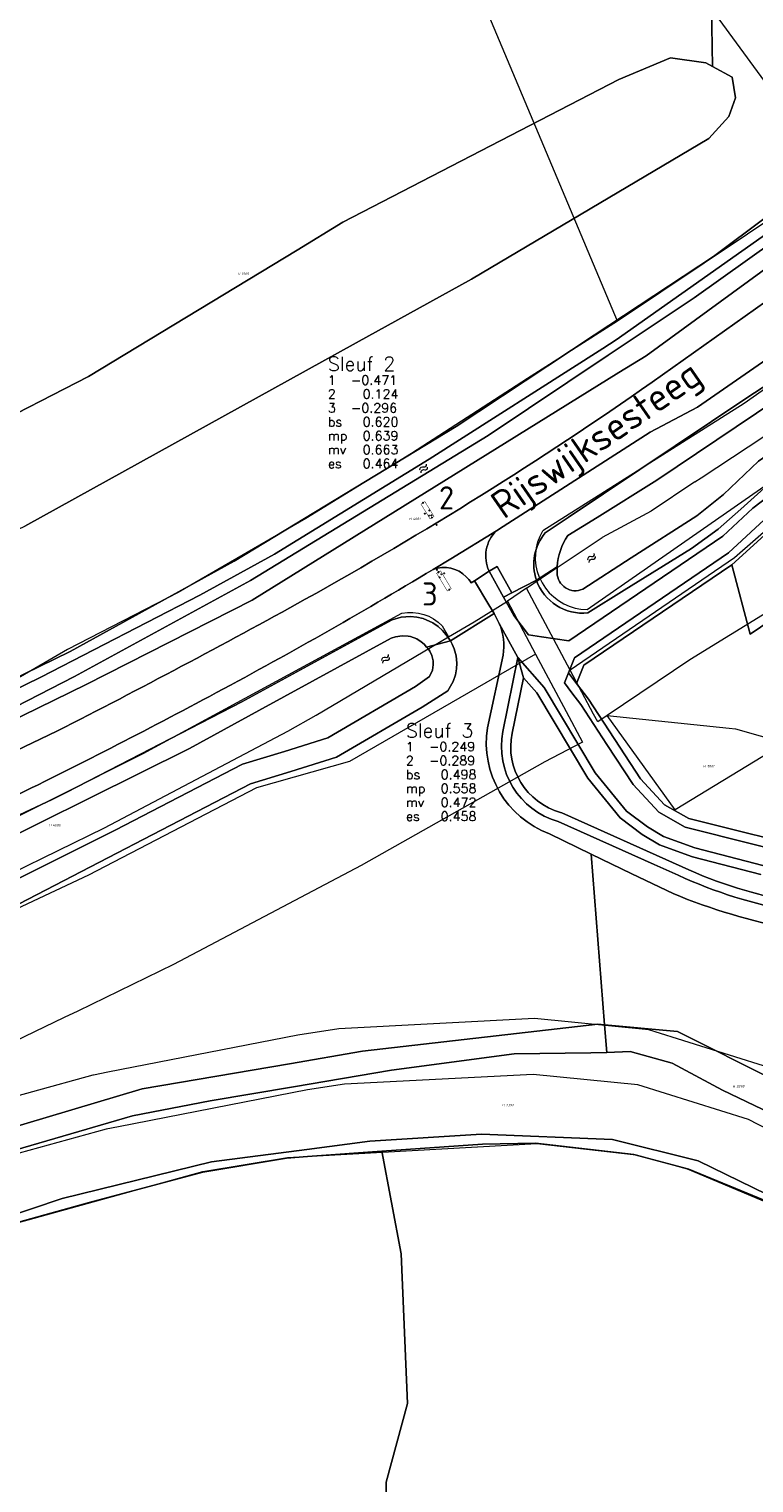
# Model space of a CAD drawing. Header units: metres. Extents: x 104777 to 177370, y 409697 to 438337.
# Tile 57 of 133: x 129546 to 129624, y 423027 to 423184. Entities that reach past the tile are written whole.
import ezdxf
from ezdxf.enums import TextEntityAlignment as Align
from ezdxf.lldxf.tags import DXFTag

# ---------------------------------------------------------------- set-up
doc = ezdxf.new("R2010")
doc.units = ezdxf.units.M
doc.layers.add('00_ 06-gps', color=7, linetype='Continuous')
doc.layers.add('00_PROEFSLEUVEN', color=1, linetype='Continuous')
for name, color, linetype, lineweight in [('B-WE-GR-BEPLANTING_CULTUUR_BOSPLANTSOEN-GV', 90, 'Continuous', 18), ('B-WE-GR-BOS_LOOF-GV', 40, 'Continuous', 13), ('B-WE-GR-GRAS-GV', 60, 'Continuous', 13), ('B-WE-GR-HOUTOPSTAND_LOOF-GV', 40, 'Continuous', 13), ('B-WE-GR-HOUTWAL-GV', 40, 'Continuous', 13), ('B-WE-KG-GRENS_PERCEEL-G', 150, 'KG-PERCEEL-SO', 18), ('B-WE-KG-GRENS_PERCEEL-S', 150, 'Continuous', 25), ('B-WE-OG-BEBOUWING_STRAATNAAM-T18', 10, 'Continuous', 18), ('B-WE-OG-TERREIN_BEGROEID-GV', 7, 'Continuous', 18), ('B-WE-OG-TERREIN_OEVER-GV', 7, 'Continuous', 18), ('B-WE-OG-WATER-S-20', 130, 'Continuous', 18), ('B-WE-OG-WATER_SLOOT-GV', 120, 'Continuous', 18), ('B-WE-OG-WEG-GV', 7, 'Continuous', 18), ('B-WE-VH-GESLOTENVERHARDING_ASFALT-GV', 10, 'Continuous', 18), ('B-WE-VH-HALFVERHARDING_GRAVEL-GV', 130, 'Continuous', 18), ('B-WE-VH-OPENVERHARDING_BETONSTRAATSTEEN-GV', 90, 'Continuous', 18)]:
    doc.layers.add(name, color=color, linetype=linetype, lineweight=lineweight)
doc.styles.add('NLCS-ISO', font='NLCS-ISO.ttf')
doc.styles.add('NLCS-ISO-M20-T18', font='NLCS-ISO.ttf', dxfattribs={"height": 0.036})
doc.styles.get("Standard").update_dxf_attribs({"font": 'Romans.shx'})
tags = doc.linetypes.add('KG-PERCEEL-SO', pattern='A,5.5,-2,["P",Standard,S=1.8,R=0,X=-0.5,Y=-0.9],-2,5.5,-2,[5,NLCS.SHX,S=0.75,R=0,X=0,Y=0],-2', length=19).pattern_tags.tags
tags[6] = DXFTag(74, 10)

# ---------------------------------------------------------------- blocks, each defined once
blk = doc.blocks.new('SKG-PERCEELNUMMER-SO')
at = {"style": 'NLCS-ISO', "oblique": 10, "flags": 1}
for tag, p in [('GEMEENTECODE', (0, 2.6)), ('PERCEELGROOTTE', (0, -2.4))]:
    blk.add_attdef(tag, text='', height=1.8, dxfattribs=at).set_placement(p, align=Align.MIDDLE_CENTER)
at = {"style": 'NLCS-ISO', "oblique": 10}
blk.add_attdef('SECTIE', text='', height=1.8, dxfattribs=at).set_placement((-0.5, 0), align=Align.MIDDLE_RIGHT)
blk.add_attdef('PERCEELNUMMER', text='', height=1.8, dxfattribs=at).set_placement((0.5, 0), align=Align.MIDDLE_LEFT)
blk = doc.blocks.new('*U181')
at = {"ltscale": 20, "const_width": 0.05}
blk.add_lwpolyline([(0.12, 0.22), (-0.12, -0.22), (1.52, -1.12), (1.76, -0.68)], close=True, dxfattribs=at)
at = {"color": 1, "const_width": 0.025, "flags": 128}
blk.add_lwpolyline([(0.12, 0.22), (-0.12, -0.22)], dxfattribs=at)
blk = doc.blocks.new('Point')
for p, q in [((-0.02, 0.02), (0.02, -0.02)), ((-0.02, -0.02), (0.02, 0.02))]:
    blk.add_line(p, q)
at = {"color": 1}
blk.add_circle((0, 0), 0.03, dxfattribs=at)
for tag, p in [('ELEVATION', (0, 2)), ('DESCRIPTION', (0, 0)), ('POINT_NUMBER', (0, -2))]:
    blk.add_attdef(tag, p, '', height=1)
blk = doc.blocks.new('*U182')
at = {"ltscale": 20, "const_width": 0.05}
blk.add_lwpolyline([(0.12, 0.22), (-0.12, -0.22), (1.83, -1.28), (2.07, -0.85)], close=True, dxfattribs=at)
at = {"color": 1, "const_width": 0.025, "flags": 128}
blk.add_lwpolyline([(0.12, 0.22), (-0.12, -0.22)], dxfattribs=at)
blk = doc.blocks.new('SOG-WATER-SO')
at = {"flags": 128}
for points in [[(-2.51, 0.56), (-2.43, 0.7, -0.538831), (-0.42, 0.73, 0.605168), (1.26, 0.93, -4.035705)], [(-2.88, -0.71), (-2.79, -0.57, -0.538831), (-0.79, -0.54, 0.605168), (0.89, -0.34, -4.035705)]]:
    blk.add_lwpolyline(points, format="xyb", dxfattribs=at)

msp = doc.modelspace()

# ---------------------------------------------------------------- linework, layer by layer
at = {"ltscale": 20}
msp.add_point((129589.075, 423131.449), dxfattribs=at)
at = {"layer": 'B-WE-GR-BEPLANTING_CULTUUR_BOSPLANTSOEN-GV', "ltscale": 20, "flags": 128}
for points in [[(129642.919, 423131.871), (129623.427, 423118.657), (129621.434, 423126.143), (129605.512, 423115.294), (129604.714, 423113.326), (129605.982, 423111.643), (129611.597, 423103.069), (129614.207, 423100.269), (129616.808, 423098.776), (129631.207, 423095.178)], [(129625.767, 423130.041), (129621.434, 423126.143), (129623.427, 423118.657), (129642.919, 423131.871)]]:
    msp.add_lwpolyline(points, dxfattribs=at)
at = {"layer": 'B-WE-GR-BOS_LOOF-GV', "ltscale": 20, "flags": 128}
for points in [[(129596.383, 423119.809), (129595.825, 423120.866), (129591.105, 423117.925)], [(129591.105, 423117.925), (129591.305, 423117.562), (129591.517, 423117.066), (129591.719, 423116.324), (129591.801, 423115.543), (129591.773, 423114.913), (129591.658, 423114.275), (129591.419, 423113.565), (129590.826, 423112.545), (129588.057, 423110.772), (129578.829, 423105.386), (129573.914, 423103.839), (129569.571, 423102.527), (129543.656, 423089.086), (129485.552, 423061.626), (129462.103, 423050.863), (129438.966, 423040.243)], [(129595.093, 423108.562), (129596.786, 423116.382)], [(129440.337, 423014.362), (129455.112, 423024.369), (129465.466, 423030.56), (129467.918, 423031.346), (129472.299, 423031.702), (129477.726, 423034.387), (129481.421, 423036.384), (129484.57, 423038.251), (129489.212, 423039.828), (129499.461, 423045.201), (129516.837, 423055.29), (129535.092, 423062.846), (129557.879, 423069.642), (129573.758, 423072.354), (129581.643, 423073.701), (129607.009, 423076.632), (129607.729, 423076.564), (129606.286, 423094.951), (129601.781, 423097.123)], [(129615.133, 423090.684), (129610.666, 423092.838), (129606.286, 423094.951), (129607.729, 423076.564), (129615.577, 423075.824), (129636.646, 423065.282), (129661.494, 423049.953), (129667.796, 423045.236), (129682.276, 423033.323), (129695.173, 423017.764), (129698.188, 423015.041), (129699.918, 423009.825), (129701.035, 422997.987), (129702.128, 422984.178), (129701.678, 422976.3), (129703.951, 422976.352), (129706.875, 422976.419), (129711.737, 422978.512), (129719.726, 422987.557), (129722.138, 423001.588), (129723.261, 423009.794), (129725.726, 423015.586), (129730.649, 423016.582)], [(129675.269, 423022.413), (129652.085, 423041.633), (129649.212, 423043.941), (129624.951, 423057.649), (129616.815, 423060.975), (129610.88, 423062.558), (129600.297, 423063.793), (129594.588, 423063.676), (129583.718, 423062.927), (129585.799, 423051.851), (129586.484, 423035.721), (129584.17, 423027.255), (129584.148, 423025.032)]]:
    msp.add_lwpolyline(points, dxfattribs=at)
at = {"layer": 'B-WE-GR-BOS_LOOF-GV', "ltscale": 20}
for points in [[(129596.786, 423116.382, 0.1377541), (129596.383, 423119.809)], [(129601.781, 423097.123, -0.3540177), (129595.093, 423108.562)], [(129627.887, 423086.885, -0.0514768), (129615.133, 423090.684)]]:
    msp.add_lwpolyline(points, format="xyb", dxfattribs=at)
at = {"layer": 'B-WE-GR-GRAS-GV', "ltscale": 20, "flags": 128}
for points in [[(129785.52, 423245.211), (129783.65, 423247.688), (129782.377, 423249.223), (129781.548, 423249.42), (129780.411, 423249.357), (129779.059, 423249.107), (129775.801, 423246.34), (129772.686, 423244.295), (129772.085, 423243.848), (129754.805, 423231.001), (129748.146, 423224.754), (129745.953, 423222.727), (129650.022, 423152.035), (129626.387, 423135.699), (129622.419, 423132.118), (129619.99, 423129.977), (129617.091, 423127.901), (129609.84, 423123.38), (129605.938, 423120.947)], [(129597.734, 423123.093), (129596.847, 423122.63), (129597.945, 423120.649), (129599.515, 423118.565), (129600.925, 423118.355), (129603.862, 423117.918), (129620.463, 423129.231), (129623.727, 423132.248), (129631.374, 423138.04), (129672.217, 423166.811), (129701.196, 423188.224), (129739.331, 423216.319), (129747.886, 423222.736)], [(129477.14, 423112.564), (129497.54, 423121.045), (129528.864, 423134.493), (129552.101, 423146.423), (129574.578, 423160.044), (129579.528, 423163.044), (129609.26, 423178.428), (129614.835, 423180.782), (129618.661, 423180.233), (129619.362, 423179.847), (129619.167, 423190.66), (129617.989, 423207.539), (129609.37, 423210.625), (129582.856, 423217.278)], [(129600.386, 423124.477), (129597.734, 423123.093)]]:
    msp.add_lwpolyline(points, dxfattribs=at)
at = {"layer": 'B-WE-GR-GRAS-GV', "ltscale": 20}
msp.add_lwpolyline([(129605.938, 423120.947, -0.3498173), (129600.386, 423124.477)], format="xyb", dxfattribs=at)
at = {"layer": 'B-WE-GR-HOUTOPSTAND_LOOF-GV', "ltscale": 20, "flags": 128}
msp.add_lwpolyline([(129584.148, 423025.032), (129584.17, 423027.255), (129586.484, 423035.721), (129585.799, 423051.851), (129583.718, 423062.927), (129575.689, 423062.353), (129573.434, 423062.192), (129564.434, 423060.684), (129552.184, 423057.397), (129541.046, 423054.298), (129519.838, 423044.456), (129516.092, 423042.287), (129495.208, 423032.147), (129467.458, 423018.118)], dxfattribs=at)
at = {"layer": 'B-WE-GR-HOUTWAL-GV', "ltscale": 20, "flags": 128}
for points in [[(129563.204, 423271.084), (129578.749, 423221.402), (129581.191, 423222.477), (129583.292, 423221.781), (129584.047, 423220.717), (129583.933, 423219.184), (129582.856, 423217.278), (129609.37, 423210.625), (129617.989, 423207.539), (129619.167, 423190.66), (129619.362, 423179.847), (129621.467, 423178.687), (129621.845, 423176.464), (129621.115, 423174.455), (129618.969, 423172.06), (129593.374, 423156.93), (129580.963, 423150.056), (129545.254, 423130.279)], [(129518.867, 423101.511), (129550.12, 423116.78), (129567.8, 423126.504), (129591.745, 423141.026), (129606.613, 423150.868), (129619.455, 423159.369), (129681.295, 423205.674), (129687.807, 423210.196), (129699.677, 423218.439), (129711.593, 423227.05), (129725.655, 423238.334), (129736.215, 423246.484), (129744.033, 423251.719)], [(129580.963, 423150.056), (129593.374, 423156.93), (129618.969, 423172.06), (129621.115, 423174.455), (129621.845, 423176.464), (129621.467, 423178.687), (129619.362, 423179.847), (129618.661, 423180.233), (129614.835, 423180.782), (129609.26, 423178.428), (129579.528, 423163.044), (129574.578, 423160.044), (129552.101, 423146.423), (129528.864, 423134.493), (129497.54, 423121.045), (129477.14, 423112.564)], [(129470.471, 423114.729), (129462.519, 423127.61), (129458.147, 423133.208), (129455.655, 423135.658), (129454.346, 423135.875), (129452.531, 423135.897), (129450.605, 423135.113), (129449.743, 423133.825), (129449.981, 423128.376), (129452.736, 423122.494), (129454.031, 423119.25), (129462.043, 423099.187), (129463.617, 423095.84), (129465.213, 423094.308), (129467.32, 423093.376), (129474.814, 423096.011), (129503.428, 423110.601), (129545.254, 423130.279), (129580.963, 423150.056)], [(129624.571, 423092.752), (129617.211, 423094.651), (129617.117, 423094.68), (129613.638, 423095.955), (129611.786, 423097.052), (129609.394, 423098.855), (129605.912, 423103.12), (129600.418, 423112.321), (129598.974, 423113.955), (129597.759, 423107.978)], [(129602.995, 423099.438), (129603.136, 423099.388), (129616.1, 423093.572)]]:
    msp.add_lwpolyline(points, dxfattribs=at)
at = {"layer": 'B-WE-GR-HOUTWAL-GV', "ltscale": 20}
for points in [[(129597.759, 423107.978, 0.3929673), (129602.995, 423099.438)], [(129616.1, 423093.572, 0.0655216), (129628.256, 423089.78)]]:
    msp.add_lwpolyline(points, format="xyb", dxfattribs=at)
at = {"layer": 'B-WE-KG-GRENS_PERCEEL-G', "ltscale": 20, "flags": 128}
for points in [[(129775.55, 423254.816), (129717.899, 423212.242), (129659.594, 423169.42), (129622.769, 423143.511), (129601.086, 423129.783)], [(129632.47, 423168.026), (129590.774, 423224.998), (129634.091, 423250.753)], [(129605.837, 423121.305), (129624.555, 423134.323), (129654.913, 423155.429), (129696.969, 423186.197), (129738.634, 423216.885), (129779.106, 423248.634)], [(129788.946, 423244.462), (129784.151, 423241.933), (129776.944, 423237.875), (129772.411, 423234.915), (129758.675, 423225.491), (129751.561, 423222.473), (129719.791, 423199.345), (129694.717, 423180.656), (129666.455, 423159.689), (129642.982, 423143.158), (129626.266, 423130.837), (129621.725, 423126.891), (129604.03, 423114.764)], [(129609.122, 423152.397), (129581.111, 423218.993)], [(129617.449, 423135.073), (129618.139, 423135.503), (129634.921, 423146.583), (129650.877, 423158.444), (129674.318, 423174.919), (129698.258, 423192.649)], [(129699.958, 423173.315), (129685.102, 423162.149), (129661.023, 423144.499), (129645.41, 423133.712), (129633.991, 423126.384), (129616.934, 423115.901), (129607.994, 423109.875)], [(129632.47, 423168.026), (129609.122, 423152.397)], [(129609.122, 423152.397), (129599.406, 423146.195), (129586.9, 423138.133), (129575.53, 423131.104), (129561.783, 423123.146), (129549.842, 423116.985), (129544.782, 423114.036), (129543.517, 423113.679)], [(129617.449, 423135.073), (129612.74, 423131.92), (129607.458, 423129.064)], [(129600.799, 423124.601), (129600.724, 423124.757), (129600.509, 423125.373), (129600.366, 423126.011), (129600.299, 423126.66), (129600.308, 423127.313), (129600.393, 423127.96), (129600.553, 423128.594), (129600.785, 423129.204), (129601.086, 423129.783)], [(129600.799, 423124.601), (129607.458, 423129.064)], [(129599.326, 423123.614), (129597.248, 423122.209)], [(129599.326, 423123.614), (129600.799, 423124.601)], [(129604.03, 423114.764), (129599.326, 423123.614)], [(129600.799, 423124.601), (129601.009, 423124.17), (129601.361, 423123.62), (129601.775, 423123.114), (129602.244, 423122.661), (129602.763, 423122.264), (129603.324, 423121.931), (129603.921, 423121.665), (129604.544, 423121.471), (129605.186, 423121.35), (129605.837, 423121.305)], [(129590.895, 423118.361), (129593.659, 423119.995), (129597.248, 423122.209)], [(129597.248, 423122.209), (129600.284, 423116.513)], [(129459.429, 423058.986), (129529.977, 423091.733), (129557.985, 423105.806), (129585.892, 423120.903)], [(129585.892, 423120.903), (129586.477, 423120.987), (129587.069, 423120.996), (129587.657, 423120.929), (129588.231, 423120.788), (129588.783, 423120.575), (129589.303, 423120.293), (129589.782, 423119.946), (129590.214, 423119.542)], [(129590.214, 423119.542), (129590.895, 423118.361)], [(129576.628, 423109.928), (129590.895, 423118.361)], [(129600.284, 423116.513), (129580.227, 423104.915)], [(129600.284, 423116.513), (129603.578, 423110.332)], [(129606.549, 423110.025), (129604.03, 423114.764)], [(129542.172, 423092.114), (129543.83, 423092.91), (129553.816, 423097.763), (129573.579, 423108.209), (129576.628, 423109.928)], [(129603.578, 423110.332), (129605.34, 423106.998)], [(129607.994, 423109.875), (129606.988, 423109.197), (129606.549, 423110.025)], [(129607.994, 423109.875), (129621.177, 423108.511)], [(129625.6, 423105.988), (129615.353, 423099.709), (129607.994, 423109.875)], [(129621.177, 423108.511), (129621.838, 423108.443), (129627.175, 423106.958)], [(129605.34, 423106.998), (129601.285, 423104.887), (129581.504, 423093.735), (129561.256, 423083.033), (129550.956, 423078.027), (129549.494, 423077.325)], [(129580.227, 423104.915), (129570.209, 423102.074), (129552.091, 423092.668), (129483.175, 423060.295)], [(129549.494, 423077.325), (129537.691, 423071.665), (129497.781, 423053.022), (129467.744, 423039.14), (129462.872, 423050.764)], [(129672.583, 423043.071), (129651.824, 423058.34), (129625.547, 423071.902), (129612.507, 423075.991), (129600.193, 423077.216), (129579.089, 423076.118), (129574.668, 423075.438), (129554.177, 423071.433)], [(129552.569, 423071.113), (129533.028, 423065.735), (129453.045, 423025.203), (129424.174, 423003.487), (129413.071, 422991.682)], [(129554.177, 423071.433), (129552.631, 423071.131), (129552.569, 423071.113)], [(129669.028, 423038.238), (129648.654, 423053.224), (129623.259, 423066.332), (129611.303, 423070.081), (129600.049, 423071.2), (129579.701, 423070.142), (129575.714, 423069.528), (129555.326, 423065.544)], [(129555.326, 423065.544), (129554.004, 423065.286), (129535.201, 423060.11), (129456.23, 423020.091), (129428.19, 422999), (129417.273, 422987.391), (129411.825, 422979.539)], [(129417.073, 422976.072), (129423.268, 422985.139), (129437.929, 422998.378), (129458.288, 423013.216), (129517.838, 423043.313), (129541.135, 423054.324), (129564.424, 423060.751), (129573.548, 423062.251), (129600.422, 423063.745), (129611.143, 423062.528), (129616.648, 423061.021), (129624.809, 423057.578), (129649.42, 423043.82), (129675.349, 423022.36)]]:
    msp.add_lwpolyline(points, dxfattribs=at)
at = {"layer": 'B-WE-OG-TERREIN_BEGROEID-GV', "ltscale": 20, "flags": 128}
for points in [[(129624.918, 423130.959), (129621.093, 423127.423), (129604.492, 423116.111), (129603.844, 423114.481), (129604.714, 423113.326), (129605.512, 423115.294), (129621.434, 423126.143), (129625.767, 423130.041)], [(129597.759, 423107.978), (129598.974, 423113.955), (129598.393, 423116.121), (129596.779, 423108.176)], [(129624.788, 423093.729), (129617.461, 423095.619), (129614.068, 423096.862), (129612.343, 423097.884), (129610.092, 423099.581), (129606.733, 423103.696), (129601.229, 423112.914), (129598.393, 423116.121), (129598.974, 423113.955), (129600.418, 423112.321), (129605.912, 423103.12), (129609.394, 423098.855), (129611.786, 423097.052), (129613.638, 423095.955), (129617.117, 423094.68), (129617.211, 423094.651), (129624.571, 423092.752)], [(129631.207, 423095.178), (129616.808, 423098.776), (129614.207, 423100.269), (129611.597, 423103.069), (129605.982, 423111.643), (129604.714, 423113.326), (129603.844, 423114.481), (129603.411, 423113.394), (129604.217, 423112.324), (129605.163, 423111.068), (129607.985, 423106.759), (129610.807, 423102.45), (129613.578, 423099.477), (129616.431, 423097.84), (129631.02, 423094.194)], [(129602.727, 423098.475), (129613.086, 423093.828), (129615.68, 423092.664)], [(129616.1, 423093.572), (129603.136, 423099.388), (129602.995, 423099.438)]]:
    msp.add_lwpolyline(points, dxfattribs=at)
msp.add_lwpolyline([(129597.734, 423123.093), (129596.155, 423125.943), (129595.28, 423125.458), (129596.847, 423122.63)], close=True, dxfattribs=at)
at = {"layer": 'B-WE-OG-TERREIN_BEGROEID-GV', "ltscale": 20}
for points in [[(129596.779, 423108.176, 0.393063), (129602.727, 423098.475)], [(129602.995, 423099.438, -0.3929673), (129597.759, 423107.978)], [(129628.256, 423089.78, -0.0655216), (129616.1, 423093.572)], [(129615.68, 423092.664, 0.0655251), (129628.085, 423088.795)]]:
    msp.add_lwpolyline(points, format="xyb", dxfattribs=at)
at = {"layer": 'B-WE-OG-TERREIN_OEVER-GV', "ltscale": 20, "flags": 128}
for points in [[(129520.915, 423098.103), (129551.85, 423113.22), (129569.758, 423122.329), (129609.283, 423146.844), (129612.221, 423148.666), (129651.576, 423177.373), (129690.61, 423206.391), (129752.257, 423252.219)], [(129744.033, 423251.719), (129736.215, 423246.484), (129725.655, 423238.334), (129711.593, 423227.05), (129699.677, 423218.439), (129687.807, 423210.196), (129681.295, 423205.674), (129619.455, 423159.369), (129606.613, 423150.868), (129591.745, 423141.026), (129567.8, 423126.504), (129550.12, 423116.78), (129518.867, 423101.511)], [(129522.313, 423101.989), (129546.979, 423114.021), (129564.086, 423122.853), (129572.153, 423127.281), (129588.814, 423137.5), (129607.551, 423149.452), (129608.975, 423150.361), (129629.614, 423164.909), (129685.909, 423206.854), (129688.739, 423208.854), (129706.137, 423221.155), (129729.778, 423239.522), (129744.672, 423250.314)], [(129745.684, 423249.883), (129716.173, 423227.431), (129696.614, 423212.718), (129689.661, 423207.67), (129658.39, 423184.965), (129645.15, 423175.226), (129631.771, 423165.153), (129617.38, 423154.889), (129608.127, 423148.709), (129595.194, 423140.072), (129569.566, 423124.421), (129550.597, 423114.077), (129540.439, 423108.879)], [(129603.776, 423129.283), (129606.927, 423131.238), (129613.367, 423135.233), (129624.123, 423142.476), (129645.272, 423156.718), (129659.14, 423167.016), (129679.699, 423181.727), (129702.23, 423198.83), (129703.77, 423199.971), (129719.684, 423211.768), (129762.422, 423243.13), (129769.208, 423247.689), (129768.178, 423249.084), (129766.014, 423247.498), (129761.569, 423244.322), (129756.211, 423240.493), (129716.437, 423210.934), (129702.937, 423201.113), (129638.248, 423154.051), (129623.048, 423144.122), (129603.806, 423131.232), (129601.315, 423129.563)], [(129605.938, 423120.947), (129609.84, 423123.38), (129617.091, 423127.901), (129619.99, 423129.977), (129622.419, 423132.118), (129626.387, 423135.699), (129650.022, 423152.035), (129745.953, 423222.727), (129748.146, 423224.754), (129754.805, 423231.001), (129772.085, 423243.848), (129770.597, 423245.849), (129752.09, 423231.88), (129746.894, 423227.041), (129743.946, 423224.671), (129699.496, 423191.752), (129649.284, 423154.534), (129624.328, 423137.286), (129620.55, 423133.704), (129617.671, 423131.423), (129610.609, 423126.871), (129605.377, 423123.499)], [(129602.619, 423125.924), (129600.386, 423124.477)], [(129600.386, 423124.477), (129602.619, 423125.924)], [(129536.021, 423092.964), (129563.001, 423106.326), (129570.446, 423110.437), (129584.717, 423118.206), (129585.203, 423118.381), (129585.92, 423118.488), (129586.563, 423118.445), (129586.801, 423118.396), (129587.496, 423118.132), (129587.957, 423117.839), (129588.275, 423117.561), (129588.55, 423117.248), (129591.105, 423117.925), (129590.671, 423118.59), (129590.274, 423119.044), (129589.786, 423119.48), (129589.227, 423119.859), (129588.163, 423120.327), (129587.492, 423120.485), (129586.813, 423120.55), (129585.819, 423120.479), (129584.818, 423120.198), (129568.64, 423111.35), (129553.246, 423103.427), (129549.697, 423101.601), (129548.18, 423100.82), (129479.151, 423068.433)], [(129543.656, 423089.086), (129569.571, 423102.527), (129573.914, 423103.839), (129578.829, 423105.386), (129588.057, 423110.772), (129590.826, 423112.545), (129591.419, 423113.565), (129591.658, 423114.275), (129591.773, 423114.913), (129591.801, 423115.543), (129591.719, 423116.324), (129591.517, 423117.066), (129591.305, 423117.562), (129591.105, 423117.925), (129588.55, 423117.248), (129588.733, 423117.039), (129588.876, 423116.837), (129589.111, 423116.366), (129589.257, 423115.761), (129589.27, 423115.351), (129589.179, 423114.788), (129588.862, 423114.086), (129587.365, 423113.012), (129577.899, 423107.487), (129573.241, 423106.02), (129568.708, 423104.651), (129554.984, 423097.533), (129533.733, 423086.922)], [(129539.214, 423061.586), (129556.835, 423066.727), (129565.231, 423068.344), (129574.184, 423069.859), (129584.747, 423071.646), (129597.988, 423073.408), (129606.265, 423073.512), (129607.964, 423073.573), (129607.729, 423076.564), (129607.009, 423076.632), (129581.643, 423073.701), (129573.758, 423072.354), (129557.879, 423069.642), (129535.092, 423062.846)], [(129695.173, 423017.764), (129682.276, 423033.323), (129667.796, 423045.236), (129661.494, 423049.953), (129636.646, 423065.282), (129615.577, 423075.824), (129607.729, 423076.564), (129607.964, 423073.573), (129610.505, 423073.664), (129615.032, 423072.399), (129620.448, 423069.51), (129639.414, 423060.405), (129657.033, 423048.289), (129663.344, 423044.279), (129667.119, 423041.217), (129668.385, 423040.19), (129673.959, 423035.67), (129692.912, 423013.877)], [(129467.458, 423018.118), (129495.208, 423032.147), (129516.092, 423042.287), (129519.838, 423044.456), (129541.046, 423054.298), (129552.184, 423057.397), (129564.434, 423060.684), (129573.434, 423062.192), (129575.689, 423062.353), (129583.718, 423062.927), (129594.588, 423063.676), (129600.297, 423063.793), (129610.88, 423062.558), (129616.815, 423060.975), (129624.951, 423057.649), (129649.212, 423043.941), (129652.085, 423041.633), (129675.269, 423022.413)], [(129677.423, 423022.16), (129671.488, 423027.889), (129663.435, 423034.285), (129663.162, 423034.502), (129662.136, 423035.272), (129649.924, 423044.437), (129632.685, 423054.631), (129617.835, 423061.871), (129608.577, 423064.2), (129594.455, 423064.77), (129582.437, 423064.003), (129575.634, 423063.119), (129565.355, 423061.783), (129549.262, 423057.834), (129535.888, 423053.35), (129518.327, 423044.676), (129498.39, 423034.451), (129474.532, 423022.412)]]:
    msp.add_lwpolyline(points, dxfattribs=at)
at = {"layer": 'B-WE-OG-TERREIN_OEVER-GV', "ltscale": 20}
for points in [[(129601.315, 423129.563, 0.2616599), (129600.386, 423124.477)], [(129602.619, 423125.924, -0.1402031), (129603.776, 423129.283)], [(129602.617, 423125.265, -0.0273093), (129602.619, 423125.924)], [(129605.377, 423123.499, -0.5365841), (129602.617, 423125.265)], [(129600.386, 423124.477, 0.3498173), (129605.938, 423120.947)]]:
    msp.add_lwpolyline(points, format="xyb", dxfattribs=at)
at = {"layer": 'B-WE-OG-WATER_SLOOT-GV', "ltscale": 20, "flags": 128}
for points in [[(129744.672, 423250.314), (129729.778, 423239.522), (129706.137, 423221.155), (129688.739, 423208.854), (129685.909, 423206.854), (129629.614, 423164.909), (129608.975, 423150.361), (129607.551, 423149.452), (129588.814, 423137.5), (129572.153, 423127.281), (129564.086, 423122.853), (129546.979, 423114.021), (129522.313, 423101.989)], [(129540.439, 423108.879), (129550.597, 423114.077), (129569.566, 423124.421), (129595.194, 423140.072), (129608.127, 423148.709), (129617.38, 423154.889), (129631.771, 423165.153), (129645.15, 423175.226), (129658.39, 423184.965), (129689.661, 423207.67), (129696.614, 423212.718), (129716.173, 423227.431), (129745.684, 423249.883)], [(129605.377, 423123.499), (129610.609, 423126.871), (129617.671, 423131.423), (129620.55, 423133.704), (129624.328, 423137.286), (129649.284, 423154.534), (129699.496, 423191.752), (129743.946, 423224.671), (129746.894, 423227.041), (129752.09, 423231.88), (129770.597, 423245.849), (129769.208, 423247.689), (129762.422, 423243.13), (129719.684, 423211.768), (129703.77, 423199.971), (129702.23, 423198.83), (129679.699, 423181.727), (129659.14, 423167.016), (129645.272, 423156.718), (129624.123, 423142.476), (129613.367, 423135.233), (129606.927, 423131.238), (129603.776, 423129.283)], [(129533.733, 423086.922), (129554.984, 423097.533), (129568.708, 423104.651), (129573.241, 423106.02), (129577.899, 423107.487), (129587.365, 423113.012), (129588.862, 423114.086), (129589.179, 423114.788), (129589.27, 423115.351), (129589.257, 423115.761), (129589.111, 423116.366), (129588.876, 423116.837), (129588.733, 423117.039), (129588.55, 423117.248), (129588.275, 423117.561), (129587.957, 423117.839), (129587.496, 423118.132), (129586.801, 423118.396), (129586.563, 423118.445), (129585.92, 423118.488), (129585.203, 423118.381), (129584.717, 423118.206), (129570.446, 423110.437), (129563.001, 423106.326), (129536.021, 423092.964)], [(129692.912, 423013.877), (129673.959, 423035.67), (129668.385, 423040.19), (129667.119, 423041.217), (129663.344, 423044.279), (129657.033, 423048.289), (129639.414, 423060.405), (129620.448, 423069.51), (129615.032, 423072.399), (129610.505, 423073.664), (129607.964, 423073.573), (129606.265, 423073.512), (129597.988, 423073.408), (129584.747, 423071.646), (129574.184, 423069.859), (129565.231, 423068.344), (129556.835, 423066.727), (129539.214, 423061.586), (129522.686, 423054.918), (129503.693, 423044.646), (129479.189, 423032.622), (129459.881, 423023.982)], [(129474.532, 423022.412), (129498.39, 423034.451), (129518.327, 423044.676), (129535.888, 423053.35), (129549.262, 423057.834), (129565.355, 423061.783), (129575.634, 423063.119), (129582.437, 423064.003), (129594.455, 423064.77), (129608.577, 423064.2), (129617.835, 423061.871), (129632.685, 423054.631), (129649.924, 423044.437), (129662.136, 423035.272), (129663.162, 423034.502), (129663.435, 423034.285), (129671.488, 423027.889), (129677.423, 423022.16)]]:
    msp.add_lwpolyline(points, dxfattribs=at)
at = {"layer": 'B-WE-OG-WATER_SLOOT-GV', "ltscale": 20}
for points in [[(129603.776, 423129.283, 0.1402031), (129602.619, 423125.924)], [(129602.619, 423125.924, 0.0273093), (129602.617, 423125.265)], [(129602.617, 423125.265, 0.5365841), (129605.377, 423123.499)]]:
    msp.add_lwpolyline(points, format="xyb", dxfattribs=at)
at = {"layer": 'B-WE-OG-WEG-GV', "ltscale": 20, "flags": 128}
for points in [[(129612.849, 423145.799), (129628.46, 423156.87), (129655.51, 423176.68), (129690.85, 423202.88), (129754.561, 423250.447), (129762.753, 423256.428), (129761.077, 423258.697), (129752.257, 423252.219), (129690.61, 423206.391), (129651.576, 423177.373), (129612.221, 423148.666), (129609.283, 423146.844), (129569.758, 423122.329), (129551.85, 423113.22), (129520.915, 423098.103), (129484.87, 423080.49), (129478.087, 423078.516), (129476.877, 423078.665), (129480.708, 423076.248), (129510.29, 423089.81), (129548.69, 423108.19)], [(129601.315, 423129.563), (129603.806, 423131.232), (129623.048, 423144.122), (129638.248, 423154.051), (129702.937, 423201.113), (129716.437, 423210.934), (129756.211, 423240.493), (129761.569, 423244.322), (129766.014, 423247.498), (129768.178, 423249.084), (129766.244, 423251.702), (129761.264, 423248.042), (129694.54, 423197.95), (129650.65, 423165.9), (129617.73, 423143.13), (129612.63, 423140.43), (129596.785, 423130.247), (129596.066, 423129.804)], [(129595.28, 423125.458), (129596.155, 423125.943), (129597.734, 423123.093), (129600.386, 423124.477)], [(129441.93, 423050.97), (129458.778, 423058.875), (129479.151, 423068.433), (129548.18, 423100.82), (129549.697, 423101.601), (129553.246, 423103.427), (129568.64, 423111.35), (129584.818, 423120.198), (129585.819, 423120.479), (129586.813, 423120.55), (129587.492, 423120.485), (129588.163, 423120.327), (129589.227, 423119.859), (129589.786, 423119.48), (129590.274, 423119.044), (129590.671, 423118.59), (129591.105, 423117.925), (129595.825, 423120.866), (129595.265, 423121.804), (129593.705, 423124.418), (129593.347, 423124.178)]]:
    msp.add_lwpolyline(points, dxfattribs=at)
at = {"layer": 'B-WE-OG-WEG-GV', "ltscale": 20}
for points in [[(129575.46, 423122.41, 0.0254364), (129612.849, 423145.799)], [(129596.066, 423129.804, 0.3171853), (129595.28, 423125.458)], [(129600.386, 423124.477, -0.2616599), (129601.315, 423129.563)], [(129589.247, 423125.625, -0.0128608), (129565.13, 423111.94)], [(129592.82, 423124.849, 0.2904868), (129589.247, 423125.625)], [(129593.347, 423124.178, 0.0635246), (129592.82, 423124.849)], [(129548.69, 423108.19, 0.0085307), (129575.46, 423122.41)], [(129565.13, 423111.94, -0.0100034), (129542.35, 423100.32)]]:
    msp.add_lwpolyline(points, format="xyb", dxfattribs=at)
at = {"layer": 'B-WE-VH-GESLOTENVERHARDING_ASFALT-GV', "ltscale": 20, "flags": 128}
for points in [[(129754.561, 423250.447), (129690.85, 423202.88), (129655.51, 423176.68), (129628.46, 423156.87), (129612.849, 423145.799, -0.0254364), (129575.46, 423122.41, -0.0085307), (129548.69, 423108.19), (129510.29, 423089.81), (129480.708, 423076.248), (129472.111, 423072.306), (129465.03, 423069.06), (129438.066, 423056.414)], [(129439.9, 423052.53), (129466.64, 423065.17), (129473.809, 423068.452), (129511.51, 423085.71), (129542.35, 423100.32, 0.0100034), (129565.13, 423111.94, 0.0128608), (129589.247, 423125.625), (129591.17, 423126.788), (129596.066, 423129.804), (129596.785, 423130.247), (129612.63, 423140.43), (129617.73, 423143.13), (129650.65, 423165.9), (129694.54, 423197.95), (129761.264, 423248.042)]]:
    msp.add_lwpolyline(points, format="xyb", dxfattribs=at)
at = {"layer": 'B-WE-VH-HALFVERHARDING_GRAVEL-GV', "ltscale": 20, "flags": 128}
for points in [[(129631.374, 423138.04), (129623.727, 423132.248), (129620.463, 423129.231), (129603.862, 423117.918), (129600.925, 423118.355), (129599.515, 423118.565), (129597.945, 423120.649), (129596.847, 423122.63), (129595.28, 423125.458), (129593.705, 423124.418), (129595.265, 423121.804), (129595.825, 423120.866), (129596.383, 423119.809), (129598.393, 423116.121), (129601.229, 423112.914), (129606.733, 423103.696), (129610.092, 423099.581), (129612.343, 423097.884), (129614.068, 423096.862), (129617.461, 423095.619), (129624.788, 423093.729)], [(129631.02, 423094.194), (129616.431, 423097.84), (129613.578, 423099.477), (129610.807, 423102.45), (129607.985, 423106.759), (129605.163, 423111.068), (129604.217, 423112.324), (129603.411, 423113.394), (129603.844, 423114.481), (129604.492, 423116.111), (129621.093, 423127.423), (129624.918, 423130.959)], [(129596.779, 423108.176), (129598.393, 423116.121), (129596.383, 423119.809)], [(129596.786, 423116.382), (129595.093, 423108.562)], [(129615.68, 423092.664), (129613.086, 423093.828), (129602.727, 423098.475)], [(129601.781, 423097.123), (129606.286, 423094.951), (129610.666, 423092.838), (129615.133, 423090.684)]]:
    msp.add_lwpolyline(points, dxfattribs=at)
at = {"layer": 'B-WE-VH-HALFVERHARDING_GRAVEL-GV', "ltscale": 20}
for points in [[(129596.383, 423119.809, -0.1377541), (129596.786, 423116.382)], [(129595.093, 423108.562, 0.3540177), (129601.781, 423097.123)], [(129602.727, 423098.475, -0.393063), (129596.779, 423108.176)], [(129628.085, 423088.795, -0.0655251), (129615.68, 423092.664)], [(129615.133, 423090.684, 0.0514768), (129627.887, 423086.885)]]:
    msp.add_lwpolyline(points, format="xyb", dxfattribs=at)
at = {"layer": 'B-WE-VH-OPENVERHARDING_BETONSTRAATSTEEN-GV', "ltscale": 20, "flags": 128}
for points in [[(129596.066, 423129.804), (129591.17, 423126.788), (129589.247, 423125.625)], [(129593.347, 423124.178), (129593.705, 423124.418), (129595.28, 423125.458)]]:
    msp.add_lwpolyline(points, dxfattribs=at)
at = {"layer": 'B-WE-VH-OPENVERHARDING_BETONSTRAATSTEEN-GV', "ltscale": 20}
for points in [[(129595.28, 423125.458, -0.3171853), (129596.066, 423129.804)], [(129589.247, 423125.625, -0.2904868), (129592.82, 423124.849)], [(129592.82, 423124.849, -0.0635246), (129593.347, 423124.178)]]:
    msp.add_lwpolyline(points, format="xyb", dxfattribs=at)

# ---------------------------------------------------------------- block references
at = {"layer": '00_ 06-gps', "ltscale": 20}
ref = msp.add_blockref('Point', (129589.075, 423131.449), dxfattribs=at)
ref.add_attrib('POINT_NUMBER', '1', (129577.902, 423145.539), dxfattribs={"layer": '0', "height": 1})
ref.add_attrib('ELEVATION', '-0.471', (129580.402, 423145.539), dxfattribs={"layer": '0', "height": 1})
ref = msp.add_blockref('Point', (129588.827, 423131.426), dxfattribs=at)
ref.add_attrib('POINT_NUMBER', '2', (129577.902, 423144.039), dxfattribs={"layer": '0', "height": 1})
ref.add_attrib('ELEVATION', '0.124', (129581.652, 423144.039), dxfattribs={"layer": '0', "height": 1})
ref = msp.add_blockref('Point', (129588.829, 423131.979), dxfattribs=at)
ref.add_attrib('POINT_NUMBER', '3', (129577.902, 423142.539), dxfattribs={"layer": '0', "height": 1})
ref.add_attrib('ELEVATION', '-0.296', (129580.402, 423142.539), dxfattribs={"layer": '0', "height": 1})
ref = msp.add_blockref('Point', (129589.12, 423131.206), dxfattribs=at)
ref.add_attrib('POINT_NUMBER', 'bs', (129577.902, 423141.039), dxfattribs={"layer": '0', "height": 1})
ref.add_attrib('ELEVATION', '0.620', (129581.652, 423141.039), dxfattribs={"layer": '0', "height": 1})
ref = msp.add_blockref('Point', (129589.631, 423130.422), dxfattribs=at)
ref.add_attrib('POINT_NUMBER', 'mp', (129577.902, 423139.539), dxfattribs={"layer": '0', "height": 1})
ref.add_attrib('ELEVATION', '0.639', (129581.652, 423139.539), dxfattribs={"layer": '0', "height": 1})
ref = msp.add_blockref('Point', (129588.355, 423131.645), dxfattribs=at)
ref.add_attrib('POINT_NUMBER', 'mv', (129577.902, 423138.039), dxfattribs={"layer": '0', "height": 1})
ref.add_attrib('ELEVATION', '0.663', (129581.652, 423138.039), dxfattribs={"layer": '0', "height": 1})
ref = msp.add_blockref('Point', (129588.16, 423132.81), dxfattribs=at)
ref.add_attrib('POINT_NUMBER', 'es', (129577.902, 423136.539), dxfattribs={"layer": '0', "height": 1})
ref.add_attrib('ELEVATION', '0.464', (129581.652, 423136.539), dxfattribs={"layer": '0', "height": 1})
ref = msp.add_blockref('Point', (129590.125, 423125.107), dxfattribs=at)
ref.add_attrib('POINT_NUMBER', '1', (129586.313, 423106.028), dxfattribs={"layer": '0', "height": 1})
ref.add_attrib('ELEVATION', '-0.249', (129588.813, 423106.028), dxfattribs={"layer": '0', "height": 1})
ref = msp.add_blockref('Point', (129589.678, 423125.585), dxfattribs=at)
ref.add_attrib('POINT_NUMBER', 'mp', (129586.313, 423101.528), dxfattribs={"layer": '0', "height": 1})
ref.add_attrib('ELEVATION', '0.558', (129590.063, 423101.528), dxfattribs={"layer": '0', "height": 1})
ref = msp.add_blockref('Point', (129589.826, 423125.336), dxfattribs=at)
ref.add_attrib('POINT_NUMBER', 'bs', (129586.313, 423103.028), dxfattribs={"layer": '0', "height": 1})
ref.add_attrib('ELEVATION', '0.498', (129590.063, 423103.028), dxfattribs={"layer": '0', "height": 1})
ref = msp.add_blockref('Point', (129590.436, 423125.222), dxfattribs=at)
ref.add_attrib('POINT_NUMBER', 'mv', (129586.313, 423100.028), dxfattribs={"layer": '0', "height": 1})
ref.add_attrib('ELEVATION', '0.472', (129590.063, 423100.028), dxfattribs={"layer": '0', "height": 1})
ref = msp.add_blockref('Point', (129589.954, 423124.768), dxfattribs=at)
ref.add_attrib('POINT_NUMBER', '2', (129586.313, 423104.528), dxfattribs={"layer": '0', "height": 1})
ref.add_attrib('ELEVATION', '-0.289', (129588.813, 423104.528), dxfattribs={"layer": '0', "height": 1})
ref = msp.add_blockref('Point', (129590.996, 423123.449), dxfattribs=at)
ref.add_attrib('POINT_NUMBER', 'es', (129586.313, 423098.528), dxfattribs={"layer": '0', "height": 1})
ref.add_attrib('ELEVATION', '0.458', (129590.063, 423098.528), dxfattribs={"layer": '0', "height": 1})
at = {"layer": '00_PROEFSLEUVEN'}
for name, p, rotation in [('*U181', (129589.133, 423131.214), 150.4944693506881), ('*U182', (129589.84, 423125.345), 329.6282005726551)]:
    msp.add_blockref(name, p, dxfattribs=dict(at, rotation=rotation))
at = {"layer": 'B-WE-KG-GRENS_PERCEEL-S', "ltscale": 20, "xscale": 0.15, "yscale": 0.15, "zscale": 0.15}
for p, values in [((129568.521, 423157.489), {'PERCEELNUMMER': '1909', 'SECTIE': 'H'}), ((129586.998, 423131.078), {'PERCEELNUMMER': '4081', 'SECTIE': 'H'}), ((129618.689, 423104.422), {'PERCEELNUMMER': '3801', 'SECTIE': 'H'}), ((129548.177, 423098.071), {'PERCEELNUMMER': '4080', 'SECTIE': 'H'}), ((129621.865, 423069.921), {'PERCEELNUMMER': '3298', 'SECTIE': 'H'}), ((129597.029, 423067.89), {'PERCEELNUMMER': '2392', 'SECTIE': 'H'})]:
    msp.add_blockref('SKG-PERCEELNUMMER-SO', p, dxfattribs=at).add_auto_attribs(values)
at = {"layer": 'B-WE-OG-WATER-S-20', "ltscale": 20, "zscale": 0.02}
for p, xscale, yscale, rotation in [((129588.428, 423136.602), 0.2499999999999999, 0.2499999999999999, 35.92742789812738), ((129606.524, 423126.959), 0.25, 0.25, 38.80923986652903), ((129584.31, 423116.078), 0.2499999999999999, 0.2499999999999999, 35.92742789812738)]:
    msp.add_blockref('SOG-WATER-SO', p, dxfattribs=dict(at, xscale=xscale, yscale=yscale, rotation=rotation))

# ---------------------------------------------------------------- texts
at = {"layer": '00_ 06-gps', "color": 1, "ltscale": 20}
for s, p in [('Sleuf 2', (129577.902, 423147.039)), ('Sleuf 3', (129586.313, 423107.528))]:
    msp.add_text(s, height=1.5, dxfattribs=at).set_placement(p)
at = {"layer": '00_PROEFSLEUVEN', "ltscale": 20, "char_height": 2.5, "attachment_point": 1, "style": 'NLCS-ISO'}
for s, insert in [('2', (129589.88, 423134.59)), ('3', (129588.06, 423124.237))]:
    msp.add_mtext_dynamic_manual_height_columns(s, width=3.81087, gutter_width=7.5, heights=[0], dxfattribs=dict(at, insert=insert))
at = {"layer": 'B-WE-OG-BEBOUWING_STRAATNAAM-T18', "ltscale": 20, "style": 'NLCS-ISO-M20-T18'}
msp.add_text('Rijswijksesteeg', height=3, rotation=34.7, dxfattribs=at).set_placement((129607.07, 423139.32), align=Align.MIDDLE)

doc.saveas('drawing.dxf')
